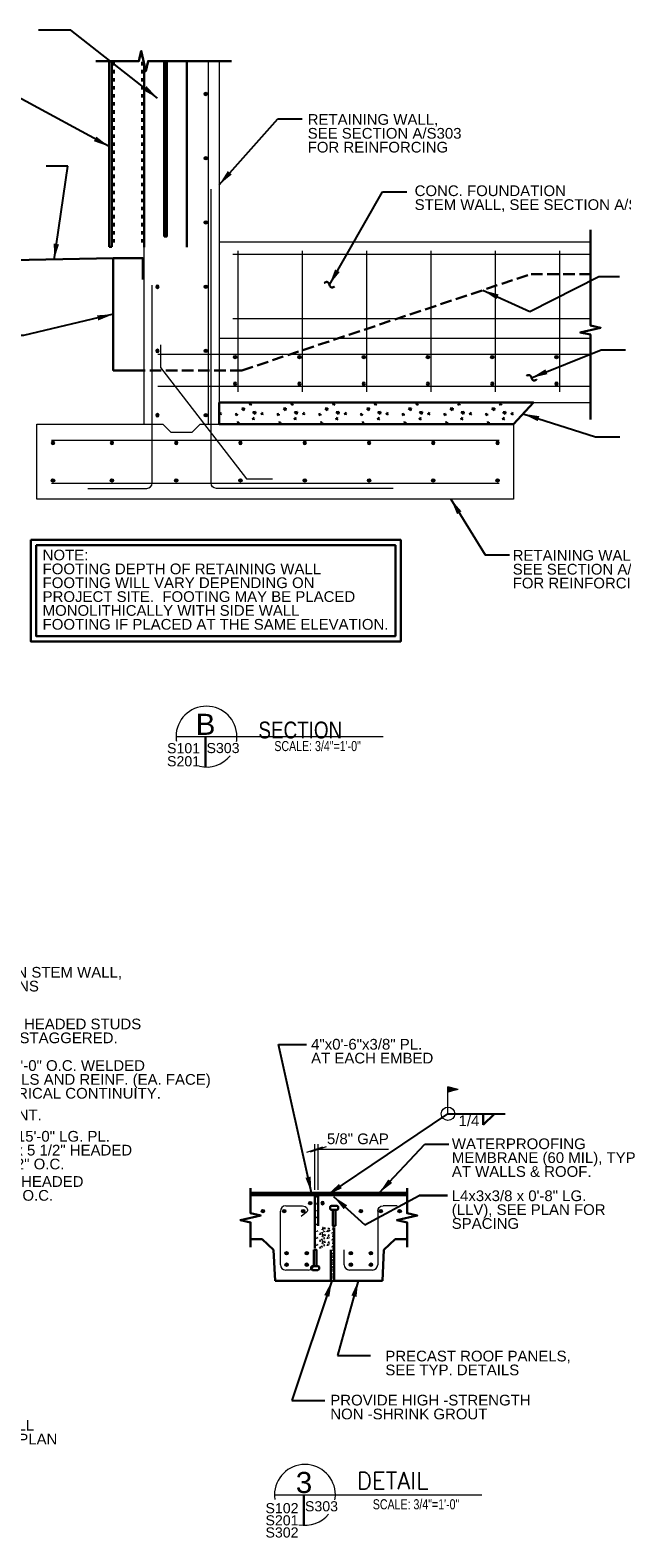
# Model space of a CAD drawing. Header units: inches. Extents: x 7492 to 7944, y 15027 to 15317.
# Tile 4 of 5: x 7681 to 7792, y 15027 to 15308. Entities that reach past the tile are written whole.
import ezdxf
from ezdxf.enums import TextEntityAlignment as Align

# ---------------------------------------------------------------- set-up
doc = ezdxf.new("R2010")
doc.units = ezdxf.units.IN
doc.header["$LTSCALE"] = 5
doc.header["$MEASUREMENT"] = 0
doc.linetypes.add('DGN Style 3', pattern=[0.601689, 0.429778, -0.171911])
doc.linetypes.add('DGN Style 5', pattern=[0.300844, 0.128933, -0.171911])
for name, color, linetype, lineweight in [('G-ANN-TTLB', 7, 'Continuous', 0), ('G-ANNO-DIM', 1, 'Continuous', 0), ('G-ANNO-TEXT', 7, 'Continuous', 30), ('Level 1', 7, 'Continuous', 0), ('S-FNDN-FTNG', 48, 'Continuous', 13), ('S-REIN-RBAR', 5, 'Continuous', 13)]:
    doc.layers.add(name, color=color, linetype=linetype, lineweight=lineweight)
doc.styles.add("3 4 1'-0", font='arial.ttf', dxfattribs={"height": 2})
doc.styles.get("Standard").update_dxf_attribs({"font": 'ARCHSTYL.shx', "width": 0.75, "height": 2})
doc.styles.add('SUBTITLE 4.7625', font='romans.shx', dxfattribs={"width": 0.8, "height": 187.5})
doc.styles.add('TITLE20', font='simplex.shx', dxfattribs={"height": 5000})
doc.dimstyles.new("3 4 1'-0", dxfattribs={"dimtxt": 2, "dimasz": 3, "dimexe": 1, "dimexo": 1, "dimgap": 1, "dimtad": 1, "dimdec": 4, "dimzin": 11, "dimdsep": 46, "dimlunit": 4, "dimtxsty": "3 4 1'-0", "dimblk": '_Oblique_0.3', "dimcen": 0.09, "dimadec": 4, "dimazin": 3, "dimtfac": 1, "dimtdec": 4, "dimtofl": 0, "dimtmove": 0, "dimatfit": 3, "dimfxl": 1, "dimfrac": 2, "dimtolj": 1, "dimtzin": 11, "dimarcsym": 0})

# ---------------------------------------------------------------- blocks, each defined once
blk = doc.blocks.new('REINFDOT')
for radius in [0.00313, 0.00187, 0.000625]:
    blk.add_circle((0, 0), radius)
blk = doc.blocks.new('REINF. DOT')
at = {"layer": 'S-REIN-RBAR', "xscale": 100, "yscale": 100, "zscale": 100, "rotation": 90.00000000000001}
blk.add_blockref('REINFDOT', (36.53, 24.59), dxfattribs=at)
blk = doc.blocks.new('*U13')
at = {"layer": 'S-REIN-RBAR'}
for p, q in [((4.94, 6), (2.32, 6)), ((1.32, 5), (1.32, -5)), ((-4.94, -5), (-4.94, -2.25)), ((0.32, -6), (-3.94, -6))]:
    blk.add_line(p, q, dxfattribs=at)
at = {"layer": 'S-REIN-RBAR', "extrusion": (0, 0, -1)}
blk.add_arc((-2.32, 5), 1, 0, 90, dxfattribs=at)
at = {"layer": 'S-REIN-RBAR'}
for centre, start, end in [((-3.94, -5), 180, 270), ((0.32, -5), 270, 0)]:
    blk.add_arc(centre, 1, start, end, dxfattribs=at)
blk = doc.blocks.new('*U14')
at = {"layer": 'G-ANNO-TEXT'}
for p, q in [((-0.25, 1.87), (-0.25, -1.13)), ((-0.75, -1.38), (-0.75, -1.63)), ((-0.5, -1.13), (0.5, -1.13)), ((-0.5, -1.88), (0.5, -1.88)), ((0.75, -1.38), (0.75, -1.63))]:
    blk.add_line(p, q, dxfattribs=at)
at = {"layer": 'G-ANNO-TEXT', "flags": 128}
blk.add_lwpolyline([(-0.25, 1.87), (0.25, 1.87), (0.25, -1.13)], dxfattribs=at)
at = {"layer": 'G-ANNO-TEXT', "extrusion": (0, 0, -1)}
for centre, start, end in [((0.5, -1.38), 0, 90), ((0.5, -1.63), 270, 0), ((-0.5, -1.38), 90, 180), ((-0.5, -1.63), 180, 270)]:
    blk.add_arc(centre, 0.25, start, end, dxfattribs=at)
blk = doc.blocks.new('*U15')
at = {"layer": 'S-REIN-RBAR'}
for p, q in [((-2.13, 6), (0.97, 6)), ((-3.13, -5), (-3.13, 5)), ((1.74, 4.82), (0.76, 4.01)), ((3.12, -2.25), (3.12, -5)), ((2.12, -6), (-2.13, -6))]:
    blk.add_line(p, q, dxfattribs=at)
for centre, start, end in [((-2.13, 5), 90, 180), ((-2.13, -5), 180, 270), ((2.12, -5), 270, 0)]:
    blk.add_arc(centre, 1, start, end, dxfattribs=at)
at = {"layer": 'S-REIN-RBAR', "extrusion": (0, 0, -1)}
for centre, radius, start, end in [((-0.97, 5), 1, 90, 156.1614), ((-1.43, 5.2), 0.5, 156.1614, 230.717)]:
    blk.add_arc(centre, radius, start, end, dxfattribs=at)
blk = doc.blocks.new('_Oblique_0.3')
at = {"color": 0, "linetype": 'ByBlock', "lineweight": -2}
for p, q in [((0, 0), (-1, 0)), ((0.5, 0.167), (-0.5, -0.167))]:
    blk.add_line(p, q, dxfattribs=at)
blk = doc.blocks.new('all_around')
at = {"layer": 'Level 1'}
blk.add_circle((0, 0), 0.0625, dxfattribs=at)
blk = doc.blocks.new('field')
at = {"layer": 'Level 1'}
for p, q in [((-0.094, 0.225), (0, 0.25)), ((-0.094, 0.225), (0, 0.2)), ((0, 0), (0, 0.25))]:
    blk.add_line(p, q, dxfattribs=at)
for points in [[(-0.002, 0.247), (-0.086, 0.225), (-0.002, 0.202)], [(-0.004, 0.245), (-0.078, 0.225), (-0.004, 0.205)], [(-0.006, 0.242), (-0.07, 0.225), (-0.006, 0.208)], [(-0.008, 0.24), (-0.063, 0.225), (-0.008, 0.21)], [(-0.01, 0.237), (-0.055, 0.225), (-0.01, 0.213)], [(-0.012, 0.234), (-0.047, 0.225), (-0.012, 0.215)], [(-0.014, 0.218), (-0.014, 0.232), (-0.04, 0.225)], [(-0.016, 0.221), (-0.016, 0.229), (-0.032, 0.225)], [(-0.018, 0.223), (-0.018, 0.227), (-0.024, 0.225)]]:
    blk.add_3dface(points, dxfattribs=at)
blk = doc.blocks.new('REINF. DOT_1')
at = {"layer": 'S-REIN-RBAR', "extrusion": (0, 0, -1), "xscale": 100, "yscale": -100, "zscale": 100, "rotation": 89.99999999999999}
blk.add_blockref('REINFDOT', (-36.53, 24.59), dxfattribs=at)

msp = doc.modelspace()

# ---------------------------------------------------------------- hatches: boundary and pattern name
at = {"layer": 'G-ANNO-TEXT', "linetype": 'DGN Style 3'}
h = msp.add_hatch(dxfattribs=at)
h.set_pattern_fill('HATCH', color=256, style=0, pattern_type=2)
h.set_pattern_definition([(45, (7708.05957, 15288.5192), (-0.1767767, 0.1767767), [])])
h.paths.add_polyline_path([(7706.92107, 15302.39408), (7706.42107, 15302.39408), (7706.42098, 15269.60923), (7706.92098, 15269.60923)])
at = {"layer": 'G-ANNO-TEXT'}
h = msp.add_hatch(dxfattribs=at)
h.set_pattern_fill('CONCRETE', color=256, style=0, pattern_type=2)
h.set_pattern_definition([(140.3968, (7782.5677, 15234.605), (-7.782795, 5.151378), [0.375, -40.03005]), (140.3968, (7782.2539, 15231.0187), (-7.782795, 5.151378), [0.375, -40.03005]), (140.3968, (7778.8067, 15233.9112), (-7.782795, 5.151378), [0.375, -40.03005]), (82.1795, (7782.2539, 15231.0187), (-3e-07, -5.1513775), [0.3, -56.89713]), (82.1795, (7782.56765, 15234.605), (-3e-07, -5.1513775), [0.3, -56.89713]), (82.1795, (7778.8067, 15233.91124), (-3e-07, -5.1513775), [0.3, -56.89713]), (190.2326, (7782.2801, 15231.3177), (-54.4795672, -10.302756), [0.3187, -86.67573]), (190.2326, (7782.59387, 15234.904), (-54.4795672, -10.302756), [0.3187, -86.67573]), (190.2326, (7778.8329, 15234.21026), (-54.4795672, -10.302756), [0.3187, -86.67573]), (136.6028, (7783.55815, 15231.94343), (-38.9139766, 36.059646), [0.5625, -74.41545]), (136.6028, (7777.85996, 15231.28054), (-38.9139766, 36.059646), [0.5625, -74.41545]), (186.8622, (7783.6272, 15232.3883), (-38.9139765, -5.1513776), [0.47805, -85.7504]), (186.8622, (7777.929, 15231.7254), (-38.9139765, -5.1513776), [0.47805, -85.7504]), (81.4086, (7783.55815, 15231.9434), (-4e-07, -5.151378), [0.45, -51.64838]), (81.4086, (7777.85996, 15231.28054), (-4e-07, -5.151378), [0.45, -51.64838]), (110.6918, (7784.8042, 15232.9368), (-9e-09, -5.15138), [0.375, -21.65133]), (110.6918, (7781.1784, 15234.1533), (-9e-09, -5.15138), [0.375, -21.65133]), (110.6918, (7779.1654, 15231.1688), (-9e-09, -5.15138), [0.375, -21.65133]), (110.6918, (7777.5527, 15235.3699), (-9e-09, -5.15138), [0.375, -21.65133]), (56.1196, (7784.8042, 15232.93675), (-23.3483854, -36.0596454), [0.3, -55.54463]), (56.1196, (7779.16535, 15231.1688), (-23.348385, -36.059645), [0.3, -55.54463]), (56.1196, (7781.17845, 15234.1533), (-23.348385, -36.059645), [0.3, -55.54463]), (56.1196, (7777.5527, 15235.3699), (-23.348385, -36.059645), [0.3, -55.54463]), (161.688, (7779.3332, 15231.4177), (-7.7828, 5.15138), [0.3187, -16.07716]), (161.6882, (7784.972, 15233.1856), (-7.782795, 5.15138), [0.3187, -16.07716]), (161.6882, (7781.3463, 15234.4022), (-7.7828, 5.15138), [0.3187, -16.07716]), (161.688, (7777.7205, 15235.6188), (-7.7828, 5.15138), [0.3187, -16.07716])])
h.paths.add_polyline_path([(7716.67161, 15238.60893), (7716.67161, 15234.57986), (7771.67161, 15234.57986), (7775.38035, 15238.60893)])
h = msp.add_hatch(dxfattribs=at)
h.set_pattern_fill('HATCH', color=256, style=0, pattern_type=2)
h.set_pattern_definition([(45, (7730.83445, 15091.81235), (-0.1767767, 0.1767767), [])])
h.paths.add_polyline_path([(7738.15699, 15090.56979), (7751.79026, 15090.56979), (7751.79026, 15090.97591), (7722.55767, 15090.97591), (7722.55767, 15090.56979), (7731.53199, 15090.56979), (7732.84449, 15090.56979), (7732.84449, 15090.94479), (7736.84449, 15090.94479), (7736.84449, 15090.56979)])
h = msp.add_hatch(dxfattribs=at)
h.set_pattern_fill('CONCRETE', color=256, style=0, pattern_type=2)
h.set_pattern_definition([(140.3968, (7733.36687, 15072.30548), (-1.945699, 1.2878445), [0.09375, -10.00751]), (140.3968, (7733.28843, 15071.4089), (-1.945699, 1.2878445), [0.09375, -10.00751]), (140.3968, (7732.42663, 15072.13204), (-1.945699, 1.2878445), [0.09375, -10.00751]), (82.1795, (7733.28843, 15071.4089), (3e-07, -1.287845), [0.075, -14.22428]), (82.1795, (7733.36687, 15072.30548), (3e-07, -1.287845), [0.075, -14.22428]), (82.1795, (7732.42663, 15072.13204), (3e-07, -1.287845), [0.075, -14.22428]), (190.2326, (7733.29498, 15071.48366), (-13.61989195, -2.5756895), [0.079675, -21.66893]), (190.2326, (7733.37342, 15072.38024), (-13.61989195, -2.5756895), [0.079675, -21.66893]), (190.2326, (7732.43318, 15072.2068), (-13.61989195, -2.5756895), [0.079675, -21.66893]), (136.6028, (7733.6145, 15071.64009), (-9.7284943, 9.0149113), [0.140625, -18.60386]), (136.6028, (7732.18995, 15071.47437), (-9.7284943, 9.0149113), [0.140625, -18.60386]), (186.8622, (7733.63176, 15071.7513), (-9.7284941, -1.2878444), [0.11951, -21.4376]), (186.8622, (7732.20721, 15071.58558), (-9.7284941, -1.2878444), [0.11951, -21.4376]), (81.4086, (7733.6145, 15071.6401), (5e-07, -1.2878441), [0.1125, -12.912095]), (81.4086, (7732.18995, 15071.47437), (5e-07, -1.2878441), [0.1125, -12.912095]), (110.6918, (7733.926, 15071.8884), (-1e-07, -1.287845), [0.09375, -5.41283]), (110.6918, (7733.01957, 15072.19256), (-1e-07, -1.287845), [0.09375, -5.41283]), (110.6918, (7732.5163, 15071.44643), (-1e-07, -1.287845), [0.09375, -5.41283]), (110.6918, (7732.11313, 15072.4967), (-1e-07, -1.287845), [0.09375, -5.41283]), (56.1196, (7733.926, 15071.88842), (-5.837096, -9.0149113), [0.075, -13.88616]), (56.1196, (7732.5163, 15071.44643), (-5.837096, -9.0149113), [0.075, -13.88616]), (56.1196, (7733.01957, 15072.19256), (-5.837096, -9.0149113), [0.075, -13.88616]), (56.1196, (7732.11313, 15072.4967), (-5.837096, -9.0149113), [0.075, -13.88616]), (161.6882, (7732.55825, 15071.50865), (-1.945698, 1.287845), [0.07967, -4.01929]), (161.6882, (7733.96796, 15071.95064), (-1.945698, 1.287845), [0.07967, -4.01929]), (161.6882, (7733.0615, 15072.2548), (-1.945698, 1.287845), [0.07967, -4.01929]), (161.6882, (7732.1551, 15072.5589), (-1.945698, 1.287845), [0.07967, -4.01929])])
h.paths.add_polyline_path([(7735.7699, 15084.50749, 0.414213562), (7735.4699, 15084.20749), (7735.4699, 15081.61999, -0.414213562), (7735.1699, 15081.31999), (7735.15699, 15081.31979), (7735.15699, 15084.81979), (7735.15699, 15090.56979), (7734.53199, 15090.56979), (7734.53199, 15080.63208), (7736.91909, 15080.63208, 0.414213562), (7737.21909, 15080.93208), (7737.21909, 15083.51958, -0.414213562), (7737.51909, 15083.81958), (7737.53199, 15083.81979), (7737.53199, 15080.31979), (7737.53199, 15074.56979), (7738.15699, 15074.56979), (7738.15699, 15084.50749)])

# ---------------------------------------------------------------- linework, layer by layer
at = {"layer": 'G-ANN-TTLB', "color": 7, "linetype": 'Continuous', "lineweight": 13}
for p, q in [((7708.64029, 15176.20792, -3.51967), (7747.33413, 15176.20792, -3.51967)), ((7727.02133, 15034.5684, -3.51967), (7765.71517, 15034.5684, -3.51967))]:
    msp.add_line(p, q, dxfattribs=at)
at = {"layer": 'G-ANN-TTLB', "color": 7, "linetype": 'Continuous', "lineweight": 0}
for p, q in [((7708.64029, 15176.20792, -3.51967), (7728.69798, 15176.20792, -3.51967)), ((7727.02133, 15034.5684, -3.51967), (7747.07902, 15034.5684, -3.51967))]:
    msp.add_line(p, q, dxfattribs=at)
for centre, radius, start, end in [((7714.32354, 15176.20792, -3.51967), 5.68325, 0, 180), ((7714.32354, 15176.20792, -3.51967), 5.68426, 180, 188.8691645), ((7714.32354, 15176.20792, -3.51967), 5.68426, 350.56955, 0), ((7714.32354, 15176.20792, -3.51967), 5.68426, 256.6668286, 321.0245309), ((7732.70458, 15034.5684, -3.51967), 5.68325, 0, 180), ((7732.70458, 15034.5684, -3.51967), 5.68426, 180, 188.8691645), ((7732.70458, 15034.5684, -3.51967), 5.68426, 350.56955, 0), ((7732.70458, 15034.5684, -3.51967), 5.68426, 258.7234399, 321.0245309)]:
    msp.add_arc(centre, radius, start, end, dxfattribs=at)
at = {"layer": 'G-ANNO-DIM'}
for p, q in [((7733.03199, 15098.57844, -1.75986), (7736.03199, 15099.57844, -1.75986)), ((7736.65699, 15099.57844, -1.75986), (7733.65699, 15098.57844, -1.75986)), ((7734.53199, 15091.56979, -1.75986), (7734.53199, 15100.07844, -1.75986)), ((7735.15699, 15099.07844, -1.75986), (7734.53199, 15099.07844, -1.75986)), ((7735.15699, 15091.56979, -1.75986), (7735.15699, 15100.07844, -1.75986)), ((7748.30633, 15099.07844, -1.75986), (7735.15699, 15099.07844, -1.75986))]:
    msp.add_line(p, q, dxfattribs=at)
at = {"layer": 'G-ANNO-TEXT'}
for p, q in [((7696.6714, 15267.68773, -3.51969), (7696.6714, 15302.39408, -3.51969)), ((7702.67182, 15267.60953, -3.51969), (7702.67179, 15301.90721, -3.51969)), ((7706.42098, 15269.60893, -3.51969), (7706.42107, 15302.39408, -3.51969)), ((7706.92098, 15269.60893, -3.51969), (7706.92107, 15302.39408, -3.51969)), ((7710.67098, 15267.60953, -3.51969), (7710.67107, 15302.39408, -3.51969)), ((7696.6714, 15267.68773, -3.51969), (7696.1714, 15267.68773, -3.51969)), ((7696.9214, 15265.60893, -0.87992), (7663.63026, 15264.91536, -0.87992)), ((7714.14845, 15176.20792, 3.5197), (7714.14845, 15170.52636, 3.5197)), ((7765.95934, 15103.69966), (7768.06681, 15105.76832)), ((7765.95934, 15105.76459), (7765.95934, 15103.69966)), ((7722.55767, 15090.56979, -1.75986), (7734.53199, 15090.56979, -1.75986)), ((7734.53199, 15090.56979, -1.75986), (7734.53199, 15080.63179, -1.75986)), ((7735.15699, 15090.56979, -1.75986), (7735.15699, 15084.81979, -1.75986)), ((7735.15699, 15090.56979, -1.75986), (7751.79026, 15090.56979, -1.75986)), ((7754.00863, 15090.4762, -9.67911), (7759.34786, 15090.4762, -9.67911)), ((7738.15699, 15074.56979, -1.75986), (7738.15699, 15084.50779, -1.75986)), ((7722.55767, 15082.3589, -1.75984), (7724.74878, 15082.3589, -1.75984)), ((7726.85346, 15080.36164, -1.75984), (7724.74878, 15082.3589, -1.75984)), ((7747.46053, 15080.36164, -1.75984), (7749.5652, 15082.3589, -1.75984)), ((7749.5652, 15082.3589, -1.75984), (7751.79026, 15082.3589, -1.75984)), ((7727.15699, 15074.56979, -1.75984), (7726.85346, 15080.36164, -1.75984)), ((7737.53199, 15080.31979, -1.75986), (7737.53199, 15074.56979, -1.75986)), ((7747.15699, 15074.56979, -1.75984), (7747.46053, 15080.36164, -1.75984)), ((7727.15699, 15074.56979, -1.75984), (7737.53199, 15074.56979, -1.75984)), ((7737.53199, 15074.56979), (7738.15699, 15074.56979)), ((7738.15699, 15074.56979, -1.75984), (7747.15699, 15074.56979, -1.75984)), ((7732.52949, 15034.5684, 3.5197), (7732.52949, 15028.88684, 3.5197))]:
    msp.add_line(p, q, dxfattribs=at)
at = {"layer": 'G-ANNO-TEXT', "linetype": 'DGN Style 5'}
for p, q in [((7697.0154, 15268.50823, -3.51969), (7697.01539, 15302.39408, -3.51969)), ((7702.3264, 15268.50823, -3.51969), (7702.32642, 15303.42682, -3.51969))]:
    msp.add_line(p, q, dxfattribs=at)
at = {"layer": 'G-ANNO-TEXT', "linetype": 'DGN Style 3'}
for p, q in [((7720.9214, 15244.60893), (7774.9214, 15262.60893)), ((7774.9214, 15262.60893), (7785.98909, 15262.60893)), ((7720.9214, 15244.60893), (7702.67161, 15244.60893))]:
    msp.add_line(p, q, dxfattribs=at)
at = {"layer": 'G-ANNO-TEXT', "flags": 128}
for points, elevation in [([(7719.02372, 15302.39408), (7705.85144, 15302.39408), (7703.42417, 15302.39408), (7702.99265, 15300.49541), (7702.12963, 15304.29274), (7701.69811, 15302.39408), (7693.67788, 15302.39408)], 3.5197), ([(7696.1714, 15302.39408), (7696.1714, 15267.68773)], -3.51969), ([(7785.98909, 15235.47568), (7785.98909, 15251.29496), (7785.98909, 15251.29496), (7784.09042, 15251.72647), (7787.88775, 15252.5895), (7785.98909, 15253.02102), (7785.98909, 15270.89928)], 3.5197)]:
    msp.add_lwpolyline(points, dxfattribs=dict(at, elevation=elevation))
for points in [[(7702.4214, 15261.60893), (7702.4214, 15265.60893), (7696.9214, 15265.60893), (7696.9214, 15244.60893), (7702.67161, 15244.60893)], [(7722.55767, 15091.8695), (7722.55767, 15089.61047), (7722.55767, 15087.1832), (7724.45633, 15086.75169), (7720.659, 15085.88866), (7722.55767, 15085.45715), (7722.55767, 15080.8385)], [(7751.79026, 15091.8695), (7751.79026, 15089.61047), (7751.79026, 15087.1832), (7753.68893, 15086.75169), (7749.8916, 15085.88866), (7751.79026, 15085.45715), (7751.79026, 15080.8385)]]:
    msp.add_lwpolyline(points, dxfattribs=at)
at = {"layer": 'G-ANNO-TEXT', "elevation": -0.82817, "flags": 128}
msp.add_lwpolyline([(7738.15699, 15090.56979), (7751.79026, 15090.56979), (7751.79026, 15090.97591), (7722.55767, 15090.97591), (7722.55767, 15090.56979), (7731.53199, 15090.56979), (7732.84449, 15090.56979), (7732.84449, 15090.94479), (7736.84449, 15090.94479), (7736.84449, 15090.56979), (7738.15699, 15090.56979)], close=True, dxfattribs=at)
at = {"layer": 'G-ANNO-TEXT'}
for points in [[(7736.31011, 15260.97163), (7737.05099, 15261.43368), (7737.27066, 15260.62777)], [(7738.23122, 15260.28391), (7737.49033, 15259.82186), (7737.27066, 15260.62777)], [(7774.04144, 15243.58266), (7774.78232, 15244.04471), (7775.00199, 15243.2388)], [(7775.96255, 15242.89494), (7775.22166, 15242.43289), (7775.00199, 15243.2388)]]:
    msp.add_open_spline(points, degree=2, dxfattribs=at)
at = {"layer": 'G-ANNO-TEXT', "linetype": 'DGN Style 3'}
msp.add_3dface([(7706.92107, 15302.39408, -1.17322), (7706.42107, 15302.39408, -1.17322), (7706.42098, 15269.60923, -1.17322), (7706.92098, 15269.60923, -1.17322)], dxfattribs=at)
at = {"layer": 'G-ANNO-TEXT'}
for points in [[(7716.67161, 15238.60893, 2.81576), (7716.67161, 15234.57986, 2.81576), (7771.67161, 15234.57986, 2.81576), (7775.38035, 15238.60893, 2.81576)], [(7681.50652, 15212.96536), (7750.60786, 15212.96536), (7750.60786, 15193.99564), (7681.50652, 15193.99564)], [(7682.50652, 15211.96536), (7749.60786, 15211.96536), (7749.60786, 15194.99564), (7682.50652, 15194.99564)], [(7722.55767, 15090.56979), (7751.79026, 15090.56979), (7751.79026, 15090.97591), (7722.55767, 15090.97591)], [(7732.84449, 15090.94479), (7736.84449, 15090.94479), (7736.84449, 15090.56979), (7732.84449, 15090.56979)]]:
    msp.add_3dface(points, dxfattribs=at)
at = {"layer": 'S-FNDN-FTNG'}
for p, q in [((7702.67161, 15234.57986, 3.5197), (7702.67161, 15278.46038, 3.5197)), ((7716.67161, 15268.60893, 3.5197), (7785.98909, 15268.60893, 3.5197)), ((7716.67161, 15250.60893, 3.5197), (7785.98909, 15250.60893, 3.5197)), ((7716.67161, 15238.60893, 3.5197), (7785.98909, 15238.60893, 3.5197)), ((7707.67161, 15233.09022, 3.5197), (7706.18197, 15234.57986, 3.5197)), ((7711.67161, 15233.09022, 3.5197), (7713.16126, 15234.57986, 3.5197)), ((7707.67161, 15233.09022, 3.5197), (7711.67161, 15233.09022, 3.5197))]:
    msp.add_line(p, q, dxfattribs=at)
at = {"layer": 'S-FNDN-FTNG', "elevation": 3.5197, "flags": 128}
for points in [[(7716.67161, 15302.39408), (7716.67161, 15234.57986)], [(7713.16126, 15234.57986), (7771.67161, 15234.57986), (7771.67161, 15220.57986), (7682.67161, 15220.57986), (7682.67161, 15234.57986), (7706.18197, 15234.57986)]]:
    msp.add_lwpolyline(points, dxfattribs=at)
at = {"layer": 'S-REIN-RBAR'}
for p, q in [((7714.67161, 15234.57986, 3.5197), (7714.67161, 15302.39408, 3.5197)), ((7715.17161, 15223.57986, 3.5197), (7715.17161, 15278.46038, 3.5197)), ((7785.98909, 15266.28029, 3.2933), (7719.237, 15266.28029)), ((7720.20696, 15266.94338), (7720.20696, 15240.60129)), ((7732.20696, 15266.94338), (7732.20696, 15240.60129)), ((7744.20696, 15266.94338), (7744.20696, 15240.60129)), ((7756.20696, 15266.94338), (7756.20696, 15240.60129)), ((7768.20696, 15266.94338), (7768.20696, 15240.60129)), ((7780.20696, 15266.94338), (7780.20696, 15240.60129)), ((7704.17161, 15223.57986, 3.5197), (7704.17161, 15260.54538, 3.5197)), ((7785.98909, 15254.28029, 3.2933), (7719.237, 15254.28029)), ((7785.98909, 15247.60893, 3.5197), (7705.22773, 15247.60893, 3.5197)), ((7785.98909, 15241.60893, 3.5197), (7705.24012, 15241.60893, 3.5197)), ((7771.67161, 15234.57986), (7775.38035, 15238.60893, 3.5197)), ((7685.37089, 15231.57986, 3.5197), (7768.98718, 15231.57986, 3.5197)), ((7685.37089, 15223.57986, 3.5197), (7768.98718, 15223.57986, 3.5197)), ((7692.17161, 15222.57986, 3.5197), (7703.17161, 15222.57986, 3.5197)), ((7749.17161, 15222.57986, 3.5197), (7716.17161, 15222.57986, 3.5197))]:
    msp.add_line(p, q, dxfattribs=at)
at = {"layer": 'S-REIN-RBAR', "flags": 128}
msp.add_lwpolyline([(7705.72, 15249.37344), (7705.72, 15245.17156), (7721.77541, 15224.37257), (7726.62946, 15224.37257)], dxfattribs=at)
at = {"layer": 'S-REIN-RBAR'}
msp.add_arc((7703.17161, 15223.57986, 3.5197), 1, 270, 0, dxfattribs=at)
at = {"layer": 'S-REIN-RBAR', "extrusion": (0, 0, -1)}
msp.add_arc((-7716.17161, 15223.57986, -3.5197), 1, 270, 0, dxfattribs=at)

# ---------------------------------------------------------------- block references
at = {"layer": 'G-ANNO-TEXT', "rotation": 180}
msp.add_blockref('*U14', (7738.157, 15086.69478, 1.75986), dxfattribs=at)
at = {"layer": 'G-ANNO-TEXT'}
msp.add_blockref('*U14', (7734.62549, 15078.44479, 1.75986), dxfattribs=at)
at = {"layer": 'Level 1', "extrusion": (0, 0, -1), "xscale": 20, "yscale": 20, "zscale": 20}
msp.add_blockref('field', (-7759.41258, 15105.76459), dxfattribs=at)
at = {"layer": 'Level 1', "xscale": 20, "yscale": 20, "zscale": 20}
msp.add_blockref('all_around', (7759.41258, 15105.76459), dxfattribs=at)
at = {"layer": 'S-REIN-RBAR', "rotation": 180}
for p in [(7750.70502, 15320.84065, 3.5197), (7750.70502, 15308.84065, 3.5197), (7750.70502, 15296.84065, 3.5197), (7750.70502, 15284.84065, 3.5197), (7750.70502, 15272.84065, 3.5197), (7756.20502, 15271.69836, 3.5197), (7768.20502, 15271.69836, 3.5197), (7780.20502, 15271.69836, 3.5197), (7792.20502, 15271.69836, 3.5197), (7804.20502, 15271.69836, 3.5197), (7816.20502, 15271.69836, 3.5197), (7750.70502, 15260.84065, 3.5197), (7761.3779, 15112.15921, 1.75986), (7765.3779, 15112.15921, 1.75986), (7768.90152, 15112.15921, 1.75986), (7770.22857, 15113.65384, -13.19878), (7779.6904, 15112.15921, 1.75986), (7783.3779, 15112.15921, 1.75986), (7786.9195, 15112.15921, 1.75986), (7765.8154, 15104.28421, 1.75986), (7769.5654, 15104.28421, 1.75986), (7777.8004, 15104.28421, 1.75986), (7781.5504, 15104.28421, 1.75986), (7765.8154, 15102.15921, 1.75986), (7769.5654, 15102.15921, 1.75986), (7777.8004, 15102.15921, 1.75986), (7781.5504, 15102.15921, 1.75986)]:
    msp.add_blockref('REINF. DOT', p, dxfattribs=at)
at = {"layer": 'S-REIN-RBAR', "extrusion": (0, 0, -1), "rotation": 180}
for p in [(-7668.63821, 15284.84065, -3.5197), (-7668.63821, 15272.84065, -3.5197), (-7668.63821, 15260.84065, -3.5197), (-7649.13821, 15255.66929, -3.5197), (-7660.13821, 15255.66929, -3.5197), (-7672.13821, 15255.66929, -3.5197), (-7684.13821, 15255.66929, -3.5197), (-7696.13821, 15255.66929, -3.5197), (-7708.13821, 15255.66929, -3.5197), (-7720.13821, 15255.66929, -3.5197), (-7732.13821, 15255.66929, -3.5197), (-7699.46042, 15113.65384, 13.19878)]:
    msp.add_blockref('REINF. DOT_1', p, dxfattribs=at)
at = {"layer": 'S-REIN-RBAR', "extrusion": (0, 0, -1)}
for p in [(-7756.20502, 15217.5195, -3.5197), (-7768.20502, 15217.5195, -3.5197), (-7780.20502, 15217.5195, -3.5197), (-7792.20502, 15217.5195, -3.5197), (-7804.20502, 15217.5195, -3.5197), (-7816.20502, 15217.5195, -3.5197)]:
    msp.add_blockref('REINF. DOT_1', p, dxfattribs=at)
at = {"layer": 'S-REIN-RBAR'}
for name, p in [('REINF. DOT', (7649.13821, 15199.49044, 3.5197)), ('REINF. DOT', (7660.13821, 15199.49044, 3.5197)), ('REINF. DOT', (7672.13821, 15199.49044, 3.5197)), ('REINF. DOT', (7684.13821, 15199.49044, 3.5197)), ('REINF. DOT', (7696.13821, 15199.49044, 3.5197)), ('REINF. DOT', (7708.13821, 15199.49044, 3.5197)), ('REINF. DOT', (7720.13821, 15199.49044, 3.5197)), ('REINF. DOT', (7732.13821, 15199.49044, 3.5197)), ('*U15', (7731.25051, 15082.56979, -1.75984)), ('*U13', (7744.96949, 15082.56977, -1.75984))]:
    msp.add_blockref(name, p, dxfattribs=at)

# ---------------------------------------------------------------- texts
at = {"layer": 'G-ANN-TTLB', "color": 7, "linetype": 'Continuous', "lineweight": 13, "style": 'SUBTITLE 4.7625'}
msp.add_text('DETAIL', height=3.149606, dxfattribs=at).set_placement((7742.39526, 15035.63399, -3.51967))
at = {"layer": 'G-ANN-TTLB', "color": 7, "linetype": 'Continuous', "lineweight": 0, "line_spacing_factor": 0.72, "style": 'TITLE20'}
for s, insert, char_height, attachment_point in [('\\fArial|b0|i0|c00|p39;B', (7714.14845, 15178.50859, -3.51967), 3.9370079, 5), ('{\\fArial|b0|i0|c0|p39;S101}', (7710.04362, 15173.07188, -3.51967), 1.8897638, 8), ('{\\fArial|b0|i0|c0|p39;S303}', (7717.41367, 15173.105, -3.51967), 1.8897638, 8), ('{\\fArial|b0|i0|c0|p39;S201}', (7710.04362, 15170.64051, -3.51967), 1.8897638, 8), ('\\fArial|b0|i0|c00|p39;3', (7732.52949, 15036.85406, -3.51967), 3.9370079, 5), ('\\fArial|b0|i0|c00|p39;S102\\PS201\\PS302', (7728.42466, 15026.57399, -3.51967), 1.8897638, 8), ('{\\fArial|b0|i0|c0|p39;S303}', (7735.79471, 15031.46548, -3.51967), 1.8897638, 8)]:
    msp.add_mtext(s, dxfattribs=dict(at, insert=insert, char_height=char_height, attachment_point=attachment_point))
at = {"layer": 'G-ANN-TTLB', "color": 7, "linetype": 'Continuous', "lineweight": 13, "insert": (7724.01422, 15175.82233, -3.51967), "char_height": 3.1496063, "attachment_point": 7, "line_spacing_factor": 0.72, "style": 'SUBTITLE 4.7625'}
msp.add_mtext('\\fArial|b0|i0|c00|p39;SECTION', dxfattribs=at)
at = {"layer": 'G-ANN-TTLB', "color": 7, "linetype": 'Continuous', "lineweight": 0, "char_height": 1.8897638, "attachment_point": 8, "line_spacing_factor": 0.72}
for insert in [(7735.06811, 15173.47585, -3.51967), (7753.44915, 15031.83633, -3.51967)]:
    msp.add_mtext('\\fArial|b0|i0|c00|p39;SCALE: 3/4"=1\'-0"', dxfattribs=dict(at, insert=insert))
at = {"layer": 'G-ANNO-DIM', "color": 7, "linetype": 'Continuous', "style": "3 4 1'-0"}
msp.add_text('5/8" GAP', height=2, dxfattribs=at).set_placement((7742.59063, 15101.07844, -1.75986), align=Align.MIDDLE_CENTER)
at = {"layer": 'G-ANNO-TEXT', "color": 7, "char_height": 2, "attachment_point": 1, "style": "3 4 1'-0"}
for s, insert, line_spacing_factor in [('RETAINING WALL, \\PSEE SECTION A/S303\\PFOR REINFORCING', (7733.21583, 15292.49552, -7.03937), 0.776524), ('CONC. FOUNDATION\\PSTEM WALL, SEE SECTION A/S301', (7753.1855, 15279.17598, -7.03937), 0.776524), ('NOTE:\\PFOOTING DEPTH OF RETAINING WALL\\PFOOTING WILL VARY DEPENDING ON \\PPROJECT SITE.  FOOTING MAY BE PLACED\\PMONOLITHICALLY WITH SIDE WALL\\PFOOTING IF PLACED AT THE SAME ELEVATION.\\P', (7683.72792, 15211.1319, -3.51967), 0.776524), ('RETAINING WALL FOOTING, \\PSEE SECTION A/S303\\PFOR REINFORCING', (7771.49104, 15211.07319, -3.51967), 0.776524), ('FOUNDATION STEM WALL,\\PSEE SECTIONS', (7662.3922, 15133.1901), 0.776524), ('1/2" DIA. x 8" HEADED STUDS \\PAT 12" O.C., STAGGERED.', (7662.90069, 15123.52953), 0.776524), ('4"x0\'-6"x3/8" PL.\\PAT EACH EMBED', (7733.85558, 15119.74506), 0.776524), ('#4 BAR AT 5\'-0" O.C. WELDED\\PTO CHANNELS AND REINF. (EA. FACE)\\PFOR ELECTRICAL CONTINUITY.', (7663.27985, 15115.76593), 0.776524), ('C12x20.7 CONT.', (7662.13858, 15106.53161), 0.6), ('1/4', (7761.38475, 15105.44419), 0.6), ('1/2" x 1\'-2" x 15\'-0" LG. PL.\\PW/ 5/8" DIA. x 5 1/2" HEADED\\PSTUDS AT 12" O.C.', (7662.59267, 15102.55067), 0.776524), ('WATERPROOFING \\PMEMBRANE (60 MIL), TYP\\PAT WALLS & ROOF.', (7760.13675, 15101.14935), 0.776524), ('1/2" DIA. x 4" HEADED\\PSTUD AT 12" O.C.', (7662.35726, 15094.10352), 0.776524), ('L4x3x3/8 x 0\'-8" LG.\\P(LLV), SEE PLAN FOR \\PSPACING', (7760.10987, 15091.43887, -16.7185), 0.776524), ('PRECAST ROOF PANELS,\\PSEE TYP. DETAILS', (7747.71487, 15061.49599), 0.776524), ('PROVIDE HIGH -STRENGTH\\PNON -SHRINK GROUT', (7737.43549, 15053.26733, -7.03937), 0.776524), ('RETAINING WALL\\PFOOTING, SEE PLAN\\PAND SECTIONS', (7658.54542, 15048.57318), 0.776524)]:
    msp.add_mtext(s, dxfattribs=dict(at, insert=insert, line_spacing_factor=line_spacing_factor))

# ---------------------------------------------------------------- leaders
at = {"layer": 'G-ANNO-TEXT'}
for points in [[(7705.18005, 15295.48604, -10.55907), (7689.00302, 15308.17612, -10.55907), (7682.95562, 15308.17612, -10.55907)], [(7696.1714, 15286.42281, -10.55907), (7679.13705, 15295.68905, -10.55907), (7673.08965, 15295.68905, -10.55907)], [(7716.67161, 15279.29021), (7727.63112, 15291.60905), (7732.16395, 15291.60905)], [(7685.86262, 15265.26215, -8.79921), (7688.44118, 15282.79897, -8.79921), (7684.41811, 15282.79897, -8.79921)], [(7737.27066, 15260.62777), (7747.19325, 15277.94973), (7751.72608, 15277.94973)], [(7765.91822, 15259.60787), (7774.66924, 15255.62502), (7787.58156, 15262.18653), (7791.40743, 15262.18653)], [(7696.9214, 15255.10893, -8.79921), (7680.18335, 15251.16486, -8.79921), (7675.59967, 15251.16486, -8.79921)], [(7775.00199, 15243.2388, 3.5197), (7787.99845, 15248.48935, 3.5197), (7792.53128, 15248.48935, 3.5197)], [(7773.44984, 15236.51168, 3.5197), (7786.96293, 15232.18364, 3.5197), (7791.49577, 15232.18364, 3.5197)], [(7759.9449, 15220.57986, 3.5197), (7766.36482, 15210.16548, 3.5197), (7770.89765, 15210.16548, 3.5197)], [(7733.93011, 15090.97591), (7727.76346, 15118.67681), (7733.01159, 15118.67681)], [(7736.84449, 15090.56979), (7759.41258, 15105.76459), (7770.10982, 15105.76459)], [(7746.58549, 15090.97591), (7755.06553, 15100.05482), (7759.59836, 15100.05482)], [(7738.04898, 15090.30278, -16.7185), (7743.91208, 15085.00259, -16.7185), (7754.00863, 15090.4762, -16.7185)], [(7737.74082, 15074.56979), (7730.25424, 15052.18911), (7736.41888, 15052.18911)], [(7742.65699, 15074.56979), (7738.7958, 15060.59584), (7744.96045, 15060.59584)]]:
    msp.add_leader(points, dimstyle="3 4 1'-0", override={"dimgap": 2}, dxfattribs=at)

doc.saveas('drawing.dxf')
